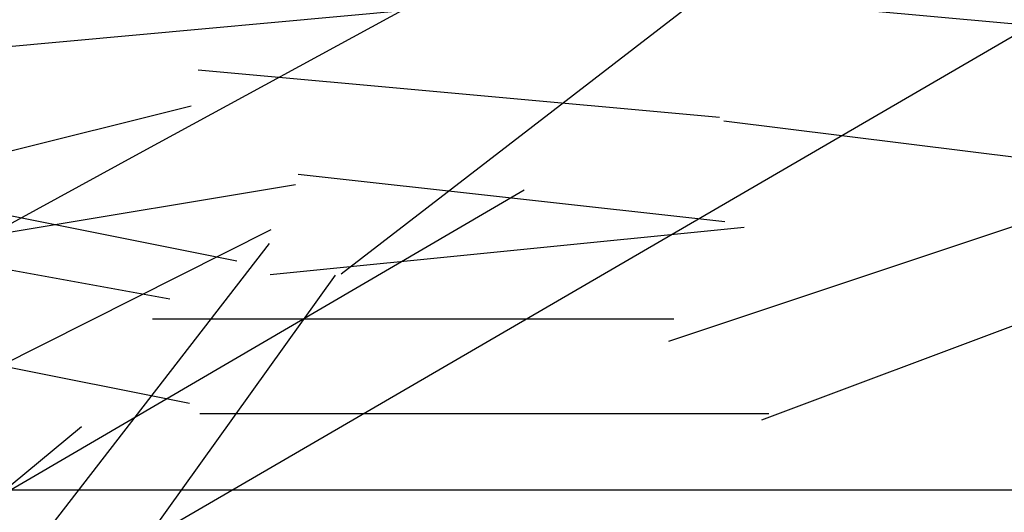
# Model space of a CAD drawing. Header units: centimetres. Extents: x 148485 to 162129, y -6573 to -2118.
# Tile 28 of 167: x 149825.56 to 149833.47, y -6183.06 to -6179.09. Entities that reach past the tile are written whole.
import ezdxf

# ---------------------------------------------------------------- set-up
doc = ezdxf.new("R2010")
doc.units = ezdxf.units.CM
doc.header["$LTSCALE"] = 0.1
doc.linetypes.add('DASHDOT', pattern=[1, 0.5, -0.25, 0, -0.25])
doc.linetypes.add('DASHEDX2', pattern=[38.099999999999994, 25.4, -12.7])
doc.layers.get('0').update_dxf_attribs({"color": 45})
for name, color, linetype in [('A_wymiary_zewn', 4, 'Continuous'), ('hatch_R&F', 4, 'Continuous'), ('osie_R&F', 6, 'DASHDOT'), ('widoki_przerywana_R&F', 4, 'DASHEDX2'), ('widoki_R&F', 4, 'Continuous')]:
    doc.layers.add(name, color=color, linetype=linetype)
doc.layers.add('HACZE', color=52, linetype='Continuous', lineweight=9)
doc.styles.add('TECH', font='flptechn.ttf')
doc.dimstyles.new('1_50 [cm]', dxfattribs={"dimtxt": 10, "dimasz": 0.5, "dimexe": 0.18, "dimexo": 0.0625, "dimgap": 3, "dimtad": 1, "dimrnd": 0.5, "dimdsep": 46, "dimtxsty": 'TECH', "dimblk1": 'KR', "dimblk2": 'KR', "dimsah": 1, "dimcen": 0.09, "dimse1": 1, "dimse2": 1, "dimclrt": 256, "dimadec": 0, "dimazin": 0, "dimtfac": 1, "dimtofl": 0, "dimtmove": 0, "dimatfit": 3, "dimfxl": 1, "dimtvp": 1, "dimtfill": 1, "dimtfillclr": 256, "dimtolj": 1, "dimtzin": 0, "dimarcsym": 0})

# ---------------------------------------------------------------- blocks, each defined once
blk = doc.blocks.new('KR')
for p, q in [((0, -14.00000000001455), (0, 14.00000000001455)), ((-4.949747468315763, -4.949747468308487), (4.949747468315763, 4.949747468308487)), ((-7, 0), (7, 0))]:
    blk.add_line(p, q)
blk = doc.blocks.new('*D265')
at = {"layer": 'A_wymiary_zewn', "color": 0, "lineweight": -2, "transparency": 16777216}
blk.add_line((149816.9240863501, -6312.353700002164), (150039.4003284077, -6312.353700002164), dxfattribs=at)
at = {"layer": 'Defpoints', "color": 0, "transparency": 16777216}
for p in [(150039.9003284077, -6067.794857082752), (149816.4240863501, -6197.866062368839), (150039.9003284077, -6312.353700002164)]:
    blk.add_point(p, dxfattribs=at)
at = {"layer": 'A_wymiary_zewn', "color": 0, "lineweight": -2, "transparency": 16777216, "xscale": 0.5, "yscale": 0.5, "zscale": 0.5, "rotation": 180}
blk.add_blockref('KR', (149816.4240863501, -6312.353700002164), dxfattribs=at)
at = {"layer": 'A_wymiary_zewn', "color": 0, "lineweight": -2, "transparency": 16777216, "xscale": 0.5, "yscale": 0.5, "zscale": 0.5}
blk.add_blockref('KR', (150039.9003284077, -6312.353700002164), dxfattribs=at)
at = {"layer": 'A_wymiary_zewn', "transparency": 16777216, "insert": (149928.1622073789, -6304.353700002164), "char_height": 10, "attachment_point": 5, "style": 'TECH', "bg_fill": 3, "box_fill_scale": 1.1, "bg_fill_color": 256, "bg_fill_true_color": 13158600, "bg_fill_transparency": 0}
blk.add_mtext('\\A1;223.5', dxfattribs=at)
blk = doc.blocks.new('*D269')
at = {"layer": 'A_wymiary_zewn', "color": 0, "lineweight": -2, "transparency": 16777216}
blk.add_line((149816.9240863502, -6332.353700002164), (150039.4003284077, -6332.353700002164), dxfattribs=at)
at = {"layer": 'Defpoints', "color": 0, "transparency": 16777216}
for p in [(150039.9003284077, -6067.794857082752), (149816.4240863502, -6197.866062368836), (150039.9003284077, -6332.353700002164)]:
    blk.add_point(p, dxfattribs=at)
at = {"layer": 'A_wymiary_zewn', "color": 0, "lineweight": -2, "transparency": 16777216, "xscale": 0.5, "yscale": 0.5, "zscale": 0.5, "rotation": 180}
blk.add_blockref('KR', (149816.4240863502, -6332.353700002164), dxfattribs=at)
at = {"layer": 'A_wymiary_zewn', "color": 0, "lineweight": -2, "transparency": 16777216, "xscale": 0.5, "yscale": 0.5, "zscale": 0.5}
blk.add_blockref('KR', (150039.9003284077, -6332.353700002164), dxfattribs=at)
at = {"layer": 'A_wymiary_zewn', "transparency": 16777216, "insert": (149928.1622073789, -6324.353700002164), "char_height": 10, "attachment_point": 5, "style": 'TECH', "bg_fill": 3, "box_fill_scale": 1.1, "bg_fill_color": 256, "bg_fill_true_color": 13158600, "bg_fill_transparency": 0}
blk.add_mtext('\\A1;223.5', dxfattribs=at)
blk = doc.blocks.new('*D272')
at = {"layer": 'A_wymiary_zewn', "color": 0, "lineweight": -2, "transparency": 16777216}
blk.add_line((149933.8311855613, -6235.073185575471), (149865.1337586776, -6276.902285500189), dxfattribs=at)
at = {"layer": 'Defpoints', "color": 0, "transparency": 16777216}
for p in [(149887.8557349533, -6158.604644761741), (149816.4240863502, -6197.866062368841), (149864.7066960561, -6277.162319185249)]:
    blk.add_point(p, dxfattribs=at)
at = {"layer": 'A_wymiary_zewn', "color": 0, "lineweight": -2, "transparency": 16777216, "xscale": 0.5, "yscale": 0.5, "zscale": 0.5}
for p, rotation in [((149934.2582481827, -6234.813151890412), 31.33677065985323), ((149864.7066960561, -6277.162319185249), 211.3367706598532)]:
    blk.add_blockref('KR', p, dxfattribs=dict(at, rotation=rotation))
at = {"layer": 'A_wymiary_zewn', "transparency": 16777216, "insert": (149895.3219331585, -6249.154733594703), "char_height": 10, "attachment_point": 5, "rotation": 31.33677065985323, "style": 'TECH', "bg_fill": 3, "box_fill_scale": 1.1, "bg_fill_color": 256, "bg_fill_true_color": 13158600, "bg_fill_transparency": 0}
blk.add_mtext('\\A1;81.5', dxfattribs=at)
blk = doc.blocks.new('*D274')
at = {"layer": 'A_wymiary_zewn', "color": 0, "lineweight": -2, "transparency": 16777216}
blk.add_line((149816.9240863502, -6352.353700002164), (150039.4003284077, -6352.353700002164), dxfattribs=at)
at = {"layer": 'Defpoints', "color": 0, "transparency": 16777216}
for p in [(150039.9003284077, -6067.794857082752), (149816.4240863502, -6197.866062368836), (150039.9003284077, -6352.353700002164)]:
    blk.add_point(p, dxfattribs=at)
at = {"layer": 'A_wymiary_zewn', "color": 0, "lineweight": -2, "transparency": 16777216, "xscale": 0.5, "yscale": 0.5, "zscale": 0.5, "rotation": 180}
blk.add_blockref('KR', (149816.4240863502, -6352.353700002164), dxfattribs=at)
at = {"layer": 'A_wymiary_zewn', "color": 0, "lineweight": -2, "transparency": 16777216, "xscale": 0.5, "yscale": 0.5, "zscale": 0.5}
blk.add_blockref('KR', (150039.9003284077, -6352.353700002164), dxfattribs=at)
at = {"layer": 'A_wymiary_zewn', "transparency": 16777216, "insert": (149928.1622073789, -6344.353700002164), "char_height": 10, "attachment_point": 5, "style": 'TECH', "bg_fill": 3, "box_fill_scale": 1.1, "bg_fill_color": 256, "bg_fill_true_color": 13158600, "bg_fill_transparency": 0}
blk.add_mtext('\\A1;223.5', dxfattribs=at)
blk = doc.blocks.new('*D278')
at = {"layer": 'A_wymiary_zewn', "color": 0, "lineweight": -2, "transparency": 16777216}
blk.add_line((149812.8547318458, -6372.353700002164), (150024.3784185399, -6372.353700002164), dxfattribs=at)
at = {"layer": 'Defpoints', "color": 0, "transparency": 16777216}
for p in [(150024.8784185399, -6059.182673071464), (149812.3547318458, -6182.879095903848), (150024.8784185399, -6372.353700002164)]:
    blk.add_point(p, dxfattribs=at)
at = {"layer": 'A_wymiary_zewn', "color": 0, "lineweight": -2, "transparency": 16777216, "xscale": 0.5, "yscale": 0.5, "zscale": 0.5, "rotation": 180}
blk.add_blockref('KR', (149812.3547318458, -6372.353700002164), dxfattribs=at)
at = {"layer": 'A_wymiary_zewn', "color": 0, "lineweight": -2, "transparency": 16777216, "xscale": 0.5, "yscale": 0.5, "zscale": 0.5}
blk.add_blockref('KR', (150024.8784185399, -6372.353700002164), dxfattribs=at)
at = {"layer": 'A_wymiary_zewn', "transparency": 16777216, "insert": (149918.6165751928, -6364.353700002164), "char_height": 10, "attachment_point": 5, "style": 'TECH', "bg_fill": 3, "box_fill_scale": 1.1, "bg_fill_color": 256, "bg_fill_true_color": 13158600, "bg_fill_transparency": 0}
blk.add_mtext('\\A1;212.5', dxfattribs=at)
blk = doc.blocks.new('*D279')
at = {"layer": 'A_wymiary_zewn', "color": 0, "lineweight": -2, "transparency": 16777216}
blk.add_line((148884.0040539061, -6392.353700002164), (150039.4003284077, -6392.353700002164), dxfattribs=at)
at = {"layer": 'Defpoints', "color": 0, "transparency": 16777216}
for p in [(150039.9003284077, -6067.794857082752), (148883.5040539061, -6197.866062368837), (150039.9003284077, -6392.353700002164)]:
    blk.add_point(p, dxfattribs=at)
at = {"layer": 'A_wymiary_zewn', "color": 0, "lineweight": -2, "transparency": 16777216, "xscale": 0.5, "yscale": 0.5, "zscale": 0.5, "rotation": 180}
blk.add_blockref('KR', (148883.5040539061, -6392.353700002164), dxfattribs=at)
at = {"layer": 'A_wymiary_zewn', "color": 0, "lineweight": -2, "transparency": 16777216, "xscale": 0.5, "yscale": 0.5, "zscale": 0.5}
blk.add_blockref('KR', (150039.9003284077, -6392.353700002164), dxfattribs=at)
at = {"layer": 'A_wymiary_zewn', "transparency": 16777216, "insert": (149461.7021911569, -6384.353700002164), "char_height": 10, "attachment_point": 5, "style": 'TECH', "bg_fill": 3, "box_fill_scale": 1.1, "bg_fill_color": 256, "bg_fill_true_color": 13158600, "bg_fill_transparency": 0}
blk.add_mtext('\\A1;1156.5', dxfattribs=at)
blk = doc.blocks.new('*D285')
at = {"layer": 'A_wymiary_zewn', "color": 0, "lineweight": -2, "transparency": 16777216}
blk.add_line((150140.5539011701, -6068.294857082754), (150140.5539011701, -6197.366062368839), dxfattribs=at)
at = {"layer": 'Defpoints', "color": 0, "transparency": 16777216}
for p in [(150039.9003284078, -6067.794857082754), (149816.4240863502, -6197.866062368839), (150140.5539011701, -6197.866062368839)]:
    blk.add_point(p, dxfattribs=at)
at = {"layer": 'A_wymiary_zewn', "color": 0, "lineweight": -2, "transparency": 16777216, "xscale": 0.5, "yscale": 0.5, "zscale": 0.5}
for p, rotation in [((150140.5539011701, -6067.794857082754), 90), ((150140.5539011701, -6197.866062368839), 270)]:
    blk.add_blockref('KR', p, dxfattribs=dict(at, rotation=rotation))
at = {"layer": 'A_wymiary_zewn', "transparency": 16777216, "insert": (150132.5539011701, -6132.830459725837), "char_height": 10, "attachment_point": 5, "rotation": 90, "style": 'TECH', "bg_fill": 3, "box_fill_scale": 1.1, "bg_fill_color": 256, "bg_fill_true_color": 13158600, "bg_fill_transparency": 0}
blk.add_mtext('\\A1;130', dxfattribs=at)
blk = doc.blocks.new('*D287')
at = {"layer": 'A_wymiary_zewn', "color": 0, "lineweight": -2, "transparency": 16777216}
blk.add_line((150160.5539011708, -5569.866062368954), (150160.5539011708, -6197.366062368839), dxfattribs=at)
at = {"layer": 'Defpoints', "color": 0, "transparency": 16777216}
for p in [(149795.0040539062, -5569.366062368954), (149816.4240863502, -6197.866062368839), (150160.5539011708, -6197.866062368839)]:
    blk.add_point(p, dxfattribs=at)
at = {"layer": 'A_wymiary_zewn', "color": 0, "lineweight": -2, "transparency": 16777216, "xscale": 0.5, "yscale": 0.5, "zscale": 0.5}
for p, rotation in [((150160.5539011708, -5569.366062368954), 90), ((150160.5539011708, -6197.866062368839), 270)]:
    blk.add_blockref('KR', p, dxfattribs=dict(at, rotation=rotation))
at = {"layer": 'A_wymiary_zewn', "transparency": 16777216, "insert": (150152.5539011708, -5883.616062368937), "char_height": 10, "attachment_point": 5, "rotation": 90, "style": 'TECH', "bg_fill": 3, "box_fill_scale": 1.1, "bg_fill_color": 256, "bg_fill_true_color": 13158600, "bg_fill_transparency": 0}
blk.add_mtext('\\A1;628.5', dxfattribs=at)
blk = doc.blocks.new('*D291')
at = {"layer": 'A_wymiary_zewn', "color": 0, "lineweight": -2, "transparency": 16777216}
blk.add_line((150180.5539011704, -6068.294857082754), (150180.5539011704, -6197.366062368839), dxfattribs=at)
at = {"layer": 'Defpoints', "color": 0, "transparency": 16777216}
for p in [(150039.9003284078, -6067.794857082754), (149816.4240863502, -6197.866062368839), (150180.5539011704, -6197.866062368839)]:
    blk.add_point(p, dxfattribs=at)
at = {"layer": 'A_wymiary_zewn', "color": 0, "lineweight": -2, "transparency": 16777216, "xscale": 0.5, "yscale": 0.5, "zscale": 0.5}
for p, rotation in [((150180.5539011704, -6067.794857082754), 90), ((150180.5539011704, -6197.866062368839), 270)]:
    blk.add_blockref('KR', p, dxfattribs=dict(at, rotation=rotation))
at = {"layer": 'A_wymiary_zewn', "transparency": 16777216, "insert": (150172.5539011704, -6132.830459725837), "char_height": 10, "attachment_point": 5, "rotation": 90, "style": 'TECH', "bg_fill": 3, "box_fill_scale": 1.1, "bg_fill_color": 256, "bg_fill_true_color": 13158600, "bg_fill_transparency": 0}
blk.add_mtext('\\A1;130', dxfattribs=at)
blk = doc.blocks.new('*D296')
at = {"layer": 'A_wymiary_zewn', "color": 0, "lineweight": -2, "transparency": 16777216}
blk.add_line((150200.553901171, -6059.682673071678), (150200.553901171, -6182.379095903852), dxfattribs=at)
at = {"layer": 'Defpoints', "color": 0, "transparency": 16777216}
for p in [(150024.8784185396, -6059.182673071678), (149812.3547318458, -6182.879095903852), (150200.553901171, -6182.879095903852)]:
    blk.add_point(p, dxfattribs=at)
at = {"layer": 'A_wymiary_zewn', "color": 0, "lineweight": -2, "transparency": 16777216, "xscale": 0.5, "yscale": 0.5, "zscale": 0.5}
for p, rotation in [((150200.553901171, -6059.182673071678), 90), ((150200.553901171, -6182.879095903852), 270)]:
    blk.add_blockref('KR', p, dxfattribs=dict(at, rotation=rotation))
at = {"layer": 'A_wymiary_zewn', "transparency": 16777216, "insert": (150192.5539011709, -6121.030884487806), "char_height": 10, "attachment_point": 5, "rotation": 90, "style": 'TECH', "bg_fill": 3, "box_fill_scale": 1.1, "bg_fill_color": 256, "bg_fill_true_color": 13158600, "bg_fill_transparency": 0}
blk.add_mtext('\\A1;123.5', dxfattribs=at)
blk = doc.blocks.new('*D297')
at = {"layer": 'A_wymiary_zewn', "color": 0, "lineweight": -2, "transparency": 16777216}
blk.add_line((150220.5539011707, -5443.366062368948), (150220.5539011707, -6197.366062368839), dxfattribs=at)
at = {"layer": 'Defpoints', "color": 0, "transparency": 16777216}
for p in [(149795.5040539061, -5442.866062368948), (149816.4240863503, -6197.866062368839), (150220.5539011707, -6197.866062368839)]:
    blk.add_point(p, dxfattribs=at)
at = {"layer": 'A_wymiary_zewn', "color": 0, "lineweight": -2, "transparency": 16777216, "xscale": 0.5, "yscale": 0.5, "zscale": 0.5}
for p, rotation in [((150220.5539011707, -5442.866062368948), 90), ((150220.5539011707, -6197.866062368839), 270)]:
    blk.add_blockref('KR', p, dxfattribs=dict(at, rotation=rotation))
at = {"layer": 'A_wymiary_zewn', "transparency": 16777216, "insert": (150212.5539011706, -5820.366062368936), "char_height": 10, "attachment_point": 5, "rotation": 90, "style": 'TECH', "bg_fill": 3, "box_fill_scale": 1.1, "bg_fill_color": 256, "bg_fill_true_color": 13158600, "bg_fill_transparency": 0}
blk.add_mtext('\\A1;755', dxfattribs=at)
blk = doc.blocks.new('*D298')
at = {"layer": 'A_wymiary_zewn', "color": 0, "lineweight": -2, "transparency": 16777216}
for p, q in [((150200.5539011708, -6183.379095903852), (150200.5539011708, -6197.366062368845)), ((150200.5539011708, -6217.657556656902), (150200.5539011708, -6197.866062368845))]:
    blk.add_line(p, q, dxfattribs=at)
at = {"layer": 'Defpoints', "color": 0, "transparency": 16777216}
for p in [(149812.3547318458, -6182.879095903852), (149816.4240863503, -6197.866062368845), (150200.5539011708, -6197.866062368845)]:
    blk.add_point(p, dxfattribs=at)
at = {"layer": 'A_wymiary_zewn', "color": 0, "lineweight": -2, "transparency": 16777216, "xscale": 0.5, "yscale": 0.5, "zscale": 0.5, "rotation": 90}
blk.add_blockref('KR', (150200.5539011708, -6182.879095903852), dxfattribs=at)
at = {"layer": 'A_wymiary_zewn', "transparency": 16777216, "insert": (150192.5539011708, -6209.593162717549), "char_height": 10, "attachment_point": 5, "rotation": 90, "style": 'TECH', "bg_fill": 3, "box_fill_scale": 1.1, "bg_fill_color": 256, "bg_fill_true_color": 13158600, "bg_fill_transparency": 0}
blk.add_mtext('\\A1;15', dxfattribs=at)
at = {"layer": 'A_wymiary_zewn', "color": 0, "lineweight": -2, "transparency": 16777216, "xscale": 0.5, "yscale": 0.5, "zscale": 0.5, "rotation": 270}
blk.add_blockref('KR', (150200.5539011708, -6197.866062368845), dxfattribs=at)
blk = doc.blocks.new('osie_przyziemie')
at = {"layer": 'osie_R&F', "ltscale": 500}
blk.add_lwpolyline([(150490.0935085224, -6182.866062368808), (148907.4970937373, -6182.866062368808)], dxfattribs=at)
blk = doc.blocks.new('*D310')
at = {"layer": 'A_wymiary_zewn', "color": 0, "lineweight": -2, "transparency": 16777216}
blk.add_line((149892.3079845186, -6236.943625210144), (149854.733829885, -6259.822110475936), dxfattribs=at)
at = {"layer": 'Defpoints', "color": 0, "transparency": 16777216}
for p in [(149855.3162154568, -6175.229305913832), (149816.4240863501, -6197.866062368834), (149854.3067672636, -6260.082144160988)]:
    blk.add_point(p, dxfattribs=at)
at = {"layer": 'A_wymiary_zewn', "color": 0, "lineweight": -2, "transparency": 16777216, "xscale": 0.5, "yscale": 0.5, "zscale": 0.5}
for p, rotation in [((149892.7350471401, -6236.683591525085), 31.3367706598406), ((149854.3067672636, -6260.082144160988), 211.3367706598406)]:
    blk.add_blockref('KR', p, dxfattribs=dict(at, rotation=rotation))
at = {"layer": 'A_wymiary_zewn', "transparency": 16777216, "insert": (149869.3603682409, -6241.54986589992), "char_height": 10, "attachment_point": 5, "rotation": 31.336770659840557, "style": 'TECH', "bg_fill": 3, "box_fill_scale": 1.1, "bg_fill_color": 256, "bg_fill_true_color": 13158600, "bg_fill_transparency": 0}
blk.add_mtext('\\A1;45', dxfattribs=at)

msp = doc.modelspace()

# ---------------------------------------------------------------- dimensions: what is measured, and where the dimension line sits
at = {"layer": 'A_wymiary_zewn', "color": 4}
dim = msp.add_linear_dim(base=(150039.9003284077, -6312.353700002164), p1=(149816.4240863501, -6197.866062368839), p2=(150039.9003284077, -6067.794857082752), dimstyle='1_50 [cm]', override={"dimtmove": 1}, dxfattribs=at)
dim.commit()
dim.dimension.update_dxf_attribs({"geometry": '*D265', "text_midpoint": (149928.1622073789, -6304.353700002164)})

# ---------------------------------------------------------------- next in the draw order: dimensions: what is measured, and where the dimension line sits
dim = msp.add_linear_dim(base=(150039.9003284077, -6332.353700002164), p1=(149816.4240863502, -6197.866062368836), p2=(150039.9003284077, -6067.794857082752), dimstyle='1_50 [cm]', override={"dimtmove": 1}, dxfattribs=at)
dim.commit()
dim.dimension.update_dxf_attribs({"geometry": '*D269', "text_midpoint": (149928.1622073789, -6324.353700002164)})

# ---------------------------------------------------------------- next in the draw order: dimensions: what is measured, and where the dimension line sits
dim = msp.add_linear_dim(base=(149864.7066960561, -6277.162319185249), p1=(149887.8557349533, -6158.604644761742), p2=(149816.4240863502, -6197.866062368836), angle=211.3367706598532, dimstyle='1_50 [cm]', override={"dimtmove": 1}, dxfattribs=at)
dim.commit()
dim.dimension.update_dxf_attribs({"geometry": '*D272', "text_midpoint": (149895.3219331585, -6249.154733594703)})

# ---------------------------------------------------------------- next in the draw order: dimensions: what is measured, and where the dimension line sits
dim = msp.add_linear_dim(base=(150039.9003284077, -6352.353700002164), p1=(149816.4240863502, -6197.866062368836), p2=(150039.9003284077, -6067.794857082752), dimstyle='1_50 [cm]', override={"dimtmove": 1}, dxfattribs=at)
dim.commit()
dim.dimension.update_dxf_attribs({"geometry": '*D274', "text_midpoint": (149928.1622073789, -6344.353700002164)})

# ---------------------------------------------------------------- next in the draw order: dimensions: what is measured, and where the dimension line sits
dim = msp.add_linear_dim(base=(150024.8784185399, -6372.353700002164), p1=(149812.3547318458, -6182.879095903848), p2=(150024.8784185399, -6059.182673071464), dimstyle='1_50 [cm]', override={"dimtmove": 1}, dxfattribs=at)
dim.commit()
dim.dimension.update_dxf_attribs({"geometry": '*D278', "text_midpoint": (149918.6165751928, -6364.353700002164)})

# ---------------------------------------------------------------- next in the draw order: dimensions: what is measured, and where the dimension line sits
dim = msp.add_linear_dim(base=(150039.9003284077, -6392.353700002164), p1=(148883.5040539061, -6197.866062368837), p2=(150039.9003284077, -6067.794857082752), dimstyle='1_50 [cm]', override={"dimtmove": 1}, dxfattribs=at)
dim.commit()
dim.dimension.update_dxf_attribs({"geometry": '*D279', "text_midpoint": (149461.7021911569, -6384.353700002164)})

# ---------------------------------------------------------------- next in the draw order: dimensions: what is measured, and where the dimension line sits
dim = msp.add_linear_dim(base=(150140.5539011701, -6197.866062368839), p1=(150039.9003284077, -6067.794857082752), p2=(149816.4240863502, -6197.866062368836), angle=90, dimstyle='1_50 [cm]', override={"dimtmove": 1}, dxfattribs=at)
dim.commit()
dim.dimension.update_dxf_attribs({"geometry": '*D285', "text_midpoint": (150132.5539011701, -6132.830459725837)})

# ---------------------------------------------------------------- next in the draw order: dimensions: what is measured, and where the dimension line sits
dim = msp.add_linear_dim(base=(150160.5539011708, -6197.866062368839), p1=(149795.0040539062, -5569.366062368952), p2=(149816.4240863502, -6197.866062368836), angle=90, dimstyle='1_50 [cm]', override={"dimtmove": 1}, dxfattribs=at)
dim.commit()
dim.dimension.update_dxf_attribs({"geometry": '*D287', "text_midpoint": (150152.5539011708, -5883.616062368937)})

# ---------------------------------------------------------------- next in the draw order: dimensions: what is measured, and where the dimension line sits
dim = msp.add_linear_dim(base=(150180.5539011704, -6197.866062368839), p1=(150039.9003284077, -6067.794857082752), p2=(149816.4240863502, -6197.866062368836), angle=90, dimstyle='1_50 [cm]', override={"dimtmove": 1}, dxfattribs=at)
dim.commit()
dim.dimension.update_dxf_attribs({"geometry": '*D291', "text_midpoint": (150172.5539011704, -6132.830459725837)})

# ---------------------------------------------------------------- next in the draw order: dimensions: what is measured, and where the dimension line sits
dim = msp.add_linear_dim(base=(150200.553901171, -6182.879095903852), p1=(150024.8784185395, -6059.182673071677), p2=(149812.3547318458, -6182.879095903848), angle=90, dimstyle='1_50 [cm]', override={"dimtmove": 1}, dxfattribs=at)
dim.commit()
dim.dimension.update_dxf_attribs({"geometry": '*D296', "text_midpoint": (150192.5539011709, -6121.030884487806)})

# ---------------------------------------------------------------- next in the draw order: dimensions: what is measured, and where the dimension line sits
dim = msp.add_linear_dim(base=(150220.5539011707, -6197.866062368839), p1=(149795.504053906, -5442.866062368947), p2=(149816.4240863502, -6197.866062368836), angle=90, dimstyle='1_50 [cm]', override={"dimtmove": 1}, dxfattribs=at)
dim.commit()
dim.dimension.update_dxf_attribs({"geometry": '*D297', "text_midpoint": (150212.5539011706, -5820.366062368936)})

# ---------------------------------------------------------------- next in the draw order: dimensions: what is measured, and where the dimension line sits
dim = msp.add_linear_dim(base=(150200.5539011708, -6197.866062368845), p1=(149812.3547318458, -6182.879095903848), p2=(149816.4240863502, -6197.866062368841), angle=270, dimstyle='1_50 [cm]', override={"dimtmove": 1}, dxfattribs=at)
dim.commit()
dim.dimension.update_dxf_attribs({"geometry": '*D298', "text_midpoint": (150200.5539011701, -6209.593162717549), "dimtype": 160})

# ---------------------------------------------------------------- next in the draw order: hatches: boundary and pattern name
at = {"layer": 'hatch_R&F'}
h = msp.add_hatch(dxfattribs=at)
h.set_pattern_fill('WOOD8', color=256, scale=1.5, angle=33.86417266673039)
h.set_pattern_definition([(23.55937266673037, (-104.3448271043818, 3004.396191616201), (211.0507298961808, 95.74529371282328), [4.259694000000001, -421.7112216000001]), (33.86417266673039, (-100.4401784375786, 3006.098790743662), (10.40643947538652, 52.86705985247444), [4.190999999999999, -33.90899999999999]), (52.29907266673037, (-96.96013597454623, 3008.434124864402), (42.04323739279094, 74.09732904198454), [3.614470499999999, -116.8682828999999]), (206.7391726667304, (-94.7497378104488, 3011.293955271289), (242.6875333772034, 116.975484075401), [3.071735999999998, -304.1002934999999]), (208.6697726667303, (-97.49298088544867, 3009.911897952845), (337.5977260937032, 180.6665179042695), [4.208297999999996, -416.6199566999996]), (227.9003726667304, (-101.1853264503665, 3007.892931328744), (-73.67999756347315, -95.32762973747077), [4.712702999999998, -152.3775971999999]), (43.3264726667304, (-101.8138871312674, 3006.094616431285), (136.9535021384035, 137.7882590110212), [2.317546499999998, -229.4357234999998]), (27.52397266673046, (-100.127985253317, 3007.684802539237), (-274.324321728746, -138.2056686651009), [3.450107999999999, -341.5600610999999]), (219.5747726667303, (-97.0683746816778, 3009.279162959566), (-263.500390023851, -222.7095709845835), [3.829012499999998, -379.0712636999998]), (202.5542726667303, (-100.0197465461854, 3006.839764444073), (147.7772826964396, 53.28458275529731), [1.942718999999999, -192.3299049]), (28.66977266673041, (-106.9798314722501, 3002.169096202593), (-337.5977260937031, -180.6665179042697), [4.208297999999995, -416.6199566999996]), (22.55427266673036, (-103.2874859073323, 3004.188062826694), (-147.7772826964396, -53.28458275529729), [3.885437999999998, -190.3871858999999]), (33.86417266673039, (-99.6992047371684, 3005.678358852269), (10.40643947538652, 52.86705985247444), [4.571999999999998, -33.52799999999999]), (54.42017266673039, (-95.90279477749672, 3008.225996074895), (115.7232716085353, 169.4249621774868), [3.255263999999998, -322.2712883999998]), (37.67827266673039, (-94.00876411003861, 3010.873523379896), (421.6840334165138, 328.8612721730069), [5.727686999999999, -567.0408902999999]), (28.66977266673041, (-89.47555476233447, 3014.374437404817), (-337.5977260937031, -180.6665179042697), [4.208297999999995, -416.6199566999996]), (33.86417266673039, (-85.78320919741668, 3016.393404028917), (10.40643947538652, 52.86705985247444), [4.190999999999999, -33.90899999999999]), (39.05857266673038, (-113.9399163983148, 2997.498427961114), (295.1373091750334, 243.9397140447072), [4.208298, -416.6199567]), (28.66977266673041, (-110.6721770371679, 3000.150129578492), (-337.5977260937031, -180.6665179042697), [4.208297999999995, -416.6199566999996]), (33.86417266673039, (-114.3645226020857, 2998.131162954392), (10.40643947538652, 52.86705985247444), [2.285999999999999, -35.81399999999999]), (39.05857266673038, (-112.4663176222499, 2999.404981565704), (295.1373091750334, 243.9397140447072), [4.208298, -416.6199567]), (33.86417266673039, (-109.198578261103, 3002.056683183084), (10.40643947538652, 52.86705985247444), [3.809999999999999, -34.28999999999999]), (44.16897266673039, (-106.0349032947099, 3004.179714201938), (-168.5903267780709, -159.0184692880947), [4.259693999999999, -421.7112215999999]), (39.05857266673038, (-102.9794670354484, 3007.147783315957), (295.1373091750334, 243.9397140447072), [4.208298, -416.6199567]), (28.66977266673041, (-99.71172767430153, 3009.799484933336), (-337.5977260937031, -180.6665179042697), [4.208297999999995, -416.6199566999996]), (28.66977266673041, (-96.01938210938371, 3011.818451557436), (-337.5977260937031, -180.6665179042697), [4.208297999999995, -416.6199566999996]), (25.73407266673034, (-92.32703654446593, 3013.837418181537), (-211.0507868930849, -95.74512751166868), [5.388139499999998, -264.0195125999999]), (33.86417266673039, (-87.4732853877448, 3016.176926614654), (10.40643947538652, 52.86705985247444), [5.714999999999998, -32.38499999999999]), (21.33537266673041, (-76.00056926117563, 2996.345664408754), (179.4140596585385, 74.51482042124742), [3.512629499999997, -347.7519968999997]), (28.15357266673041, (-72.72865558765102, 2997.623657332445), (-305.9610668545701, -159.4359875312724), [3.829012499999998, -379.0712636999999]), (41.9942726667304, (-76.00056926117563, 2996.345664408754), (168.5901945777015, 159.0185850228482), [2.694088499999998, -266.7136016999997]), (43.3264726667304, (-73.99829988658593, 2998.148153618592), (136.9535021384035, 137.7882590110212), [4.635055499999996, -227.1181766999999]), (33.86417266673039, (-102.2632457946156, 2980.098215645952), (10.40643947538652, 52.86705985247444), [4.571999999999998, -33.52799999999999]), (24.40187266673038, (-98.46683583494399, 2982.645852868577), (-179.4140442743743, -74.51487627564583), [2.317546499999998, -229.4357234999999]), (235.6655726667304, (-96.3563277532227, 2983.60330398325), (73.67994900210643, 95.3276826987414), [2.0517615, -203.1230252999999]), (226.8587726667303, (-97.51355903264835, 2981.909053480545), (242.270202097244, 254.3462308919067), [5.083187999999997, -503.2342106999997]), (26.73917266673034, (-72.52052679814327, 2998.680998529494), (-242.6875333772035, -116.9754840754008), [3.071735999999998, -304.1002934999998]), (40.98917266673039, (-72.52052679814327, 2998.680998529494), (200.2269859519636, 180.2488746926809), [3.071735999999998, -304.1002934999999]), (33.86417266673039, (-101.8386395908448, 2979.465480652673), (10.40643947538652, 52.86705985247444), [3.047999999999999, -35.05199999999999]), (227.9003726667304, (-99.30769961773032, 2981.163905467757), (-73.67999756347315, -95.32762973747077), [3.141802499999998, -153.9485363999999]), (30.49767266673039, (-95.51546397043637, 2985.08525138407), (-527.4185165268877, -308.0478520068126), [6.488201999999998, -642.3314432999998]), (31.57357266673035, (-89.92491342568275, 2988.378036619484), (-780.5122153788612, -477.8908319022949), [9.532619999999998, -943.7290751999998]), (37.04397266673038, (-81.8034229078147, 2993.36924666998), (516.5946396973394, 392.5517497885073), [6.868591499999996, -679.9889498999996]), (43.3264726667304, (-76.32111107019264, 2997.507070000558), (136.9535021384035, 137.7882590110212), [6.952601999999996, -224.8006679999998]), (44.16897266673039, (-100.3525178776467, 2977.250908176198), (-168.5903267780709, -159.0184692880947), [4.259693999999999, -421.7112215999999]), (49.80957266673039, (-97.29708161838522, 2980.218977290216), (-105.3166945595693, -116.5579902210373), [5.547436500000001, -271.8247548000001]), (33.86417266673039, (-93.7171490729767, 2984.456690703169), (10.40643947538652, 52.86705985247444), [4.952999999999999, -33.14699999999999]), (25.73407266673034, (-89.60437161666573, 2987.21663102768), (-211.0507868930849, -95.74512751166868), [5.388139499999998, -264.0195125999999]), (37.44047266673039, (-84.7506204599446, 2989.556139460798), (453.3211529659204, 350.0911226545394), [6.107887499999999, -604.6815566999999]), (25.11797266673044, (-79.90104361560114, 2993.269356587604), (242.6876262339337, 116.97527558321), [5.011255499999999, -496.1159876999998]), (19.82797266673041, (-75.3636599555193, 2995.396561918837), (-116.1405347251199, -32.05425441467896), [4.712702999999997, -152.3775971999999]), (33.86417266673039, (-70.93034069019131, 2996.995096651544), (10.40643947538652, 52.86705985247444), [2.666999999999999, -35.43299999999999]), (208.6697726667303, (-95.51546397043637, 2985.08525138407), (337.5977260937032, 180.6665179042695), [8.416556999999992, -412.4116973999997]), (29.10057266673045, (-103.7493675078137, 2982.312788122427), (-369.2344071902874, -201.8969506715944), [9.175699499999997, -449.6090702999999]), (33.86417266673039, (-95.73194138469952, 2986.775327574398), (10.40643947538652, 52.86705985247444), [8.762999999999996, -29.33699999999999]), (37.9497726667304, (-88.45548896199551, 2991.658298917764), (390.0475220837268, 307.6306631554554), [10.695165, -524.0637854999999]), (33.86417266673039, (-80.02180525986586, 2998.235520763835), (10.40643947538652, 52.86705985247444), [9.524999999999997, -28.57499999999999]), (40.98917266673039, (-99.2910023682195, 2975.669070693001), (200.2269859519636, 180.2488746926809), [9.215170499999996, -297.9568589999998]), (40.20437266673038, (-92.3350917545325, 2981.71344762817), (231.8636340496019, 201.4792682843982), [6.900214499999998, -338.1099536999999]), (31.37457266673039, (-87.06508301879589, 2986.167638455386), (-717.2391655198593, -435.4294978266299), [8.771267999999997, -868.3566071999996]), (27.34437266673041, (-79.57632749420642, 2990.734242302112), (-886.2464058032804, -457.0778264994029), [13.4217915, -1328.7585312]), (36.87697266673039, (-113.0907039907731, 2996.232957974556), (548.2310966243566, 413.7824636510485), [7.249019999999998, -717.6529334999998]), (25.73407266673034, (-107.2920246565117, 3000.583084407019), (-211.0507868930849, -95.74512751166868), [8.082229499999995, -261.3254615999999]), (31.47827266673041, (-100.01139792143, 3004.092347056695), (-748.8752024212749, -456.6609410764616), [9.151924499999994, -906.0414695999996]), (44.48387266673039, (-92.20627490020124, 3008.871254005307), (-305.5434034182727, -296.8071328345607), [6.202222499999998, -614.0208191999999]), (33.86417266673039, (-87.78130425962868, 3013.217206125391), (10.40643947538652, 52.86705985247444), [7.619999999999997, -30.47999999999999]), (30.68437266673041, (-115.6383412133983, 3000.029367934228), (-559.0548796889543, -329.2788172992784), [6.868591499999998, -679.9889498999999]), (39.87317266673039, (-109.7314231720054, 3003.534456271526), (-295.1371937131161, -243.9398248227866), [7.279004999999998, -720.6204662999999]), (40.57397266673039, (-104.1450469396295, 3008.200950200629), (-263.5005980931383, -222.709369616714), [6.521653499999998, -645.6452669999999]), (28.15357266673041, (-99.19140570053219, 3012.442837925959), (-305.9610668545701, -159.4359875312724), [7.658023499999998, -375.2422517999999]), (21.76937266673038, (-92.43944956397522, 3016.05616497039), (-327.191465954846, -127.7990499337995), [5.455081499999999, -540.0538982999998]), (43.3264726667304, (-87.37339530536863, 3018.079305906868), (136.9535021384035, 137.7882590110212), [4.635055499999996, -227.1181766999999]), (37.67827266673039, (-111.604582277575, 2994.018385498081), (421.6840334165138, 328.8612721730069), [5.727686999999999, -567.0408902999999]), (21.05987266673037, (-107.0713729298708, 2997.519299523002), (-474.9687651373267, -181.0835034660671), [8.595740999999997, -850.9794257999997]), (33.86417266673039, (-99.04977249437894, 3000.608130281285), (10.40643947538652, 52.86705985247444), [9.524999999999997, -28.57499999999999]), (39.30447266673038, (-91.14058507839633, 3005.915707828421), (-326.7740871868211, -265.1699590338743), [8.037194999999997, -795.6831812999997]), (40.57397266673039, (-84.9214738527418, 3011.006807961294), (-263.5005980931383, -222.709369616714), [6.521653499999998, -645.6452669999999]), (33.86417266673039, (-117.1244629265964, 3002.243940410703), (10.40643947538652, 52.86705985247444), [6.476999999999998, -31.62299999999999]), (41.9942726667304, (-111.7462154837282, 3005.853093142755), (168.5901945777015, 159.0185850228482), [10.77631799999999, -258.6313724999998]), (31.47827266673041, (-103.7371379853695, 3013.063049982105), (-748.8752024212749, -456.6609410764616), [9.151924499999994, -906.0414695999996]), (28.33667266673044, (-95.9320149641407, 3017.841956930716), (706.8321079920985, 382.5635136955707), [11.86616849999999, -1174.751587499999]), (40.70697266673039, (-97.8048806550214, 2973.454498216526), (-495.3639342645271, -424.1890122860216), [9.593351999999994, -949.7401502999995]), (33.86417266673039, (-90.5326025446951, 2979.71117825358), (10.40643947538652, 52.86705985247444), [10.668, -27.43199999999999]), (30.21197266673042, (-81.67431263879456, 2985.655665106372), (-1023.199620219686, -594.8665387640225), [17.94342299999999, -1776.400727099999]), (33.86417266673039, (-105.2354892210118, 2984.527360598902), (10.40643947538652, 52.86705985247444), [9.143999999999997, -28.95599999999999]), (38.6277726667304, (-97.64266930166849, 2989.622635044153), (326.7741462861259, 265.1699143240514), [9.175699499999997, -449.6090702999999]), (32.01657266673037, (-90.47445558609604, 2995.350644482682), (-970.3326943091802, -605.272745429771), [11.8171335, -1169.8972284]), (31.13787266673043, (-80.45476008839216, 3001.615673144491), (-653.9652279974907, -392.9695862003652), [8.010067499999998, -792.9965597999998]), (28.66977266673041, (-108.6323388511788, 2989.589240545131), (-337.5977260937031, -180.6665179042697), [8.41655699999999, -412.4116973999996]), (33.86417266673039, (-101.2476477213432, 2993.627173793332), (10.40643947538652, 52.86705985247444), [12.192, -25.90799999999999]), (35.7733726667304, (-91.1238878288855, 3000.420873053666), (896.2348850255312, 647.3164916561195), [11.43636299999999, -1132.198459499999]), (37.44047266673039, (-81.84516603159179, 3007.106333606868), (453.3211529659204, 350.0911226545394), [6.107887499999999, -604.6815566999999])])
h.paths.add_polyline_path([(149777.708893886, -6194.366062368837), (149807.5279291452, -6194.366062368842), (149834.2608018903, -6178.806499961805), (149831.7456453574, -6174.485159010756), (149840.3883272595, -6169.454845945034), (149837.8731707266, -6165.133504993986), (149829.2304888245, -6170.16381805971), (149826.7153322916, -6165.842477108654)])
h = msp.add_hatch(dxfattribs=at)
h.set_pattern_fill('WOOD8', color=256, scale=1.5)
h.set_pattern_definition([(349.6952, (470.2102552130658, 29.337), (228.6000365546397, -38.09980505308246), [4.259694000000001, -421.7112216]), (0, (474.4012552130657, 28.575), (38.09999999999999, 38.09999999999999), [4.191, -33.90900000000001]), (18.4349, (478.5922552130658, 28.575), (76.20001722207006, 38.09993906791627), [3.6144705, -116.8682829]), (172.875, (482.0212552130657, 29.718), (266.7000144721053, -38.09993454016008), [3.071736, -304.1002935]), (174.8056, (478.9732552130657, 30.099), (381.0000252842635, -38.09981743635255), [4.208298, -416.6199567]), (194.0361999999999, (474.7822552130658, 30.48), (-114.3000206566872, -38.09992533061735), [4.712702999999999, -152.3775971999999]), (9.4623, (473.2582552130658, 29.337), (190.5000299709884, 38.09992979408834), [2.317546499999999, -229.4357234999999]), (353.6598000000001, (475.5442552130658, 29.718), (-304.799976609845, 38.10006039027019), [3.450108, -341.5600611]), (185.7105999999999, (478.9732552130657, 29.337), (-342.8999776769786, -38.10005065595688), [3.8290125, -379.0712637]), (168.6901, (475.1632552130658, 28.956), (152.4000293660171, -38.09990931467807), [1.942719, -192.3299049]), (354.8056, (466.7812552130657, 28.956), (-381.0000252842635, 38.09981743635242), [4.208297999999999, -416.6199566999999]), (348.6901, (470.9722552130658, 28.575), (-152.4000293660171, 38.09990931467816), [3.885438, -190.3871859]), (0, (474.7822552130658, 27.813), (38.09999999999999, 38.09999999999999), [4.572, -33.528]), (20.55600000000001, (479.3542552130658, 27.813), (190.500070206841, 76.19984679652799), [3.255264, -322.2712883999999]), (3.814100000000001, (482.4022552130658, 28.956), (533.3999742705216, 38.10023388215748), [5.727687, -567.0408903]), (354.8056, (488.1172552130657, 29.337), (-381.0000252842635, 38.09981743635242), [4.208297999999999, -416.6199566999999]), (0, (492.3082552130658, 28.956), (38.09999999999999, 38.09999999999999), [4.191, -33.90900000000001]), (5.194400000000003, (458.3992552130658, 28.956), (381.0000252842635, 38.0998174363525), [4.208297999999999, -416.6199566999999]), (354.8056, (462.5902552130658, 29.337), (-381.0000252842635, 38.09981743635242), [4.208297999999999, -416.6199566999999]), (0, (458.3992552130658, 29.718), (38.09999999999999, 38.09999999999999), [2.286, -35.814]), (5.194400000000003, (460.6852552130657, 29.718), (381.0000252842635, 38.0998174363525), [4.208297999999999, -416.6199566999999]), (0, (464.8762552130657, 30.099), (38.09999999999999, 38.09999999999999), [3.81, -34.29]), (10.3048, (468.6862552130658, 30.099), (-228.6000365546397, -38.09980505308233), [4.259694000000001, -421.7112216]), (5.194400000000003, (472.8772552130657, 30.861), (381.0000252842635, 38.0998174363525), [4.208297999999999, -416.6199566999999]), (354.8056, (477.0682552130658, 31.242), (-381.0000252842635, 38.09981743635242), [4.208297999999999, -416.6199566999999]), (354.8056, (481.2592552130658, 30.861), (-381.0000252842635, 38.09981743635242), [4.208297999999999, -416.6199566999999]), (351.8699, (485.4502552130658, 30.48), (-228.5999912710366, 38.09997482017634), [5.3881395, -264.0195126]), (0, (490.7842552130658, 29.718), (38.09999999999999, 38.09999999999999), [5.715, -32.385]), (347.4712000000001, (489.2602552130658, 6.858000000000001), (190.5000116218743, -38.09998474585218), [3.5126295, -347.7519969]), (354.2894, (492.6892552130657, 6.096), (-342.8999776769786, 38.10005065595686), [3.829012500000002, -379.0712637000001]), (8.1301, (489.2602552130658, 6.858000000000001), (228.5999912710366, 38.09997482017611), [2.6940885, -266.7136017]), (9.4623, (491.9272552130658, 7.238999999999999), (190.5000299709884, 38.09992979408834), [4.635055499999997, -227.1181766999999]), (0, (458.3992552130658, 8.001), (38.09999999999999, 38.09999999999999), [4.572, -33.528]), (350.5377, (462.9712552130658, 8.001), (-190.5000299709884, 38.09992979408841), [2.3175465, -229.4357235]), (201.8013999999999, (465.2572552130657, 7.62), (114.3000098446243, 38.09999636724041), [2.0517615, -203.1230253]), (192.9945999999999, (463.3522552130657, 6.858000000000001), (342.9000291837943, 76.19990799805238), [5.083187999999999, -503.2342106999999]), (352.875, (493.4512552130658, 6.858000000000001), (-266.7000144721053, 38.09993454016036), [3.071736, -304.1002935]), (7.124999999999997, (493.4512552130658, 6.858000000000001), (266.7000144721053, 38.0999345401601), [3.071736, -304.1002935]), (0, (458.3992552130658, 7.238999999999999), (38.09999999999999, 38.09999999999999), [3.048, -35.052]), (194.0361999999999, (461.4472552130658, 7.238999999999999), (-114.3000206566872, -38.09992533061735), [3.141802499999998, -153.9485364]), (356.6335, (466.7812552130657, 8.382), (-609.5999744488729, 38.10041802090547), [6.488201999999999, -642.3314432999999]), (357.7094, (473.2582552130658, 8.001), (-914.4000043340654, 38.09983787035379), [9.532620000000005, -943.7290752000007]), (3.179800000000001, (482.7832552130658, 7.62), (647.7000185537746, 38.09965867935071), [6.868591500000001, -679.9889499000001]), (9.4623, (489.6412552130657, 8.001), (190.5000299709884, 38.09992979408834), [6.952601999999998, -224.8006679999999]), (10.3048, (458.3992552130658, 4.572), (-228.6000365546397, -38.09980505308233), [4.259694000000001, -421.7112216]), (15.9454, (462.5902552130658, 5.334), (-152.4000049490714, -38.0999964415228), [5.547436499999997, -271.8247547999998]), (0, (467.9242552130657, 6.858000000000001), (38.09999999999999, 38.09999999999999), [4.953, -33.147]), (351.8699, (472.8772552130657, 6.858000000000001), (-228.5999912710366, 38.09997482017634), [5.3881395, -264.0195126]), (3.5763, (478.2112552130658, 6.096), (571.5000252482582, 38.09964604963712), [6.1078875, -604.6815567]), (351.2538000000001, (484.3072552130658, 6.476999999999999), (266.6999753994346, -38.10015940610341), [5.011255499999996, -496.1159876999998]), (345.9638, (489.2602552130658, 5.715), (-114.3000206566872, 38.09992533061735), [4.712702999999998, -152.3775971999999]), (0, (493.8322552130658, 4.572), (38.09999999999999, 38.09999999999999), [2.667, -35.433]), (174.8056, (466.7812552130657, 8.382), (381.0000252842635, -38.09981743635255), [8.416557, -412.4116974]), (355.2364000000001, (458.3992552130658, 10.668), (-419.1000366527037, 38.09967744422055), [9.1756995, -449.6090703]), (0, (467.5432552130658, 9.906), (38.09999999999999, 38.09999999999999), [8.763, -29.337]), (4.0856, (476.3062552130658, 9.906), (495.3000056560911, 38.0998529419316), [10.69516499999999, -524.0637854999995]), (0, (486.9742552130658, 10.668), (38.09999999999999, 38.09999999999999), [9.524999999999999, -28.575]), (7.124999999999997, (458.3992552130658, 2.667), (266.7000144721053, 38.0999345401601), [9.2151705, -297.956859]), (6.3402, (467.5432552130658, 3.81), (304.799976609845, 38.10006039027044), [6.900214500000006, -338.1099537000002]), (357.5104, (474.4012552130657, 4.572), (-838.1999798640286, 38.10068095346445), [8.771267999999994, -868.3566071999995]), (353.4802, (483.1642552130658, 4.191), (-990.5999925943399, 114.2999822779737), [13.4217915, -1328.7585312]), (3.0128, (458.3992552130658, 27.432), (685.8000004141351, 38.10015699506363), [7.249019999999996, -717.6529334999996]), (351.8699, (465.6382552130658, 27.813), (-228.5999912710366, 38.09997482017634), [8.0822295, -261.3254616]), (357.6141, (473.6392552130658, 26.67), (-876.300019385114, 38.09934293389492), [9.151924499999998, -906.0414695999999]), (10.6197, (482.7832552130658, 26.289), (-419.0999386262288, -76.20030785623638), [6.2022225, -614.0208192]), (0, (488.8792552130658, 27.432), (38.09999999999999, 38.09999999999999), [7.62, -30.48]), (356.8202, (458.3992552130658, 32.004), (-647.7000185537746, 38.09965867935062), [6.8685915, -679.9889499]), (6.009000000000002, (465.2572552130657, 31.623), (-380.9999911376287, -38.09997376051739), [7.279004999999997, -720.6204662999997]), (6.7098, (472.4962552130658, 32.385), (-342.9000382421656, -38.09976750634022), [6.521653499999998, -645.6452669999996]), (354.2894, (478.9732552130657, 33.147), (-342.8999776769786, 38.10005065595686), [7.658023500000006, -375.2422518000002]), (347.9052, (486.5932552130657, 32.385), (-342.8999467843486, 76.20025625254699), [5.4550815, -540.0538983]), (9.4623, (491.9272552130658, 31.242), (190.5000299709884, 38.09992979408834), [4.635055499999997, -227.1181766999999]), (3.814100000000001, (458.3992552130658, 24.765), (533.3999742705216, 38.10023388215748), [5.727687, -567.0408903]), (347.1957, (464.1142552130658, 25.146), (-495.2999178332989, 114.3002820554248), [8.595740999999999, -850.9794258]), (0, (472.4962552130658, 23.241), (38.09999999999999, 38.09999999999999), [9.524999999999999, -28.575]), (5.4403, (482.0212552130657, 23.241), (-419.100012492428, -38.09974750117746), [8.037194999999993, -795.6831812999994]), (6.7098, (490.0222552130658, 24.003), (-342.9000382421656, -38.09976750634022), [6.521653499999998, -645.6452669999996]), (0, (458.3992552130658, 34.671), (38.09999999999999, 38.09999999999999), [6.476999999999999, -31.623]), (8.1301, (464.8762552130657, 34.671), (228.5999912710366, 38.09997482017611), [10.776318, -258.6313725]), (357.6141, (475.5442552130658, 36.195), (-876.300019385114, 38.09934293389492), [9.151924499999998, -906.0414695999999]), (354.4725, (484.6882552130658, 35.814), (800.1000660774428, -76.1994433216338), [11.8661685, -1174.751587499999]), (6.842800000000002, (458.3992552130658, 0), (-647.6999761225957, -76.20030475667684), [9.593351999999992, -949.7401502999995]), (0, (467.9242552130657, 1.143), (38.09999999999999, 38.09999999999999), [10.668, -27.432]), (356.3478, (478.5922552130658, 1.143), (-1181.100036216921, 76.1995157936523), [17.943423, -1776.4007271]), (0, (458.3992552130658, 13.335), (38.09999999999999, 38.09999999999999), [9.144, -28.956]), (4.7636, (467.5432552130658, 13.335), (419.1000366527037, 38.09967744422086), [9.175699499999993, -449.6090702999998]), (358.1524, (476.6872552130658, 14.097), (-1143.000017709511, 38.09978374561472), [11.81713350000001, -1169.897228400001]), (357.2737, (488.4982552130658, 13.716), (-762.0000109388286, 38.09984826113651), [8.0100675, -792.9965598]), (354.8056, (458.3992552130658, 19.431), (-381.0000252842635, 38.09981743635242), [8.416556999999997, -412.4116973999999]), (0, (466.7812552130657, 18.669), (38.09999999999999, 38.09999999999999), [12.192, -25.908]), (1.9092, (478.9732552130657, 18.669), (1104.899963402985, 38.10092359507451), [11.436363, -1132.1984595]), (3.5763, (490.4032552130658, 19.05), (571.5000252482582, 38.09964604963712), [6.1078875, -604.6815567])])
h.paths.add_polyline_path([(149650.5040539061, -6185.366062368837), (149650.5040539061, -6190.366062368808), (149822.091674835, -6190.366062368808), (149846.7267113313, -6175.366062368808), (149650.5040539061, -6175.366062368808), (149650.5040539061, -6180.366062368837), (149640.5040539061, -6180.366062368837), (149640.5040539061, -6185.366062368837)])

# ---------------------------------------------------------------- next in the draw order: linework, layer by layer
at = {"layer": 'widoki_R&F'}
msp.add_lwpolyline([(149834.2608018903, -6178.806499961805), (149807.5279291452, -6194.366062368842), (149777.708893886, -6194.366062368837), (149826.7153322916, -6165.842477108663), (149829.2304888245, -6170.16381805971), (149837.8731707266, -6165.133504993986), (149840.3883272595, -6169.454845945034), (149831.7456453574, -6174.485159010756)], close=True, dxfattribs=at)

# ---------------------------------------------------------------- next in the draw order: block references
at = {"layer": 'HACZE'}
msp.add_blockref('osie_przyziemie', (-250.0219098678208, -0.01303353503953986), dxfattribs=at)

# ---------------------------------------------------------------- next in the draw order: dimensions: what is measured, and where the dimension line sits
at = {"layer": 'A_wymiary_zewn'}
dim = msp.add_linear_dim(base=(149854.3067672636, -6260.082144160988), p1=(149855.3162154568, -6175.229305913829), p2=(149816.4240863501, -6197.866062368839), angle=211.3367706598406, dimstyle='1_50 [cm]', override={"dimtmove": 1}, dxfattribs=at)
dim.commit()
dim.dimension.update_dxf_attribs({"geometry": '*D310', "text_midpoint": (149869.3603682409, -6241.54986589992)})

# ---------------------------------------------------------------- next in the draw order: linework, layer by layer
at = {"layer": 'widoki_przerywana_R&F', "color": 1, "ltscale": 5, "true_color": 0xfe0000}
msp.add_lwpolyline([(149548.7952050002, -6181.90573865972), (149634.8495225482, -6181.689221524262), (149818.648295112, -6186.867672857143), (150031.5465968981, -6062.519466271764), (150022.2006276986, -5859.823840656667), (149819.6308824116, -5721.904571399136), (149753.4877376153, -5723.555892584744), (149665.2250062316, -5725.093823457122), (149386.61554741, -5719.496149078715)], dxfattribs=at)

doc.saveas('drawing.dxf')
